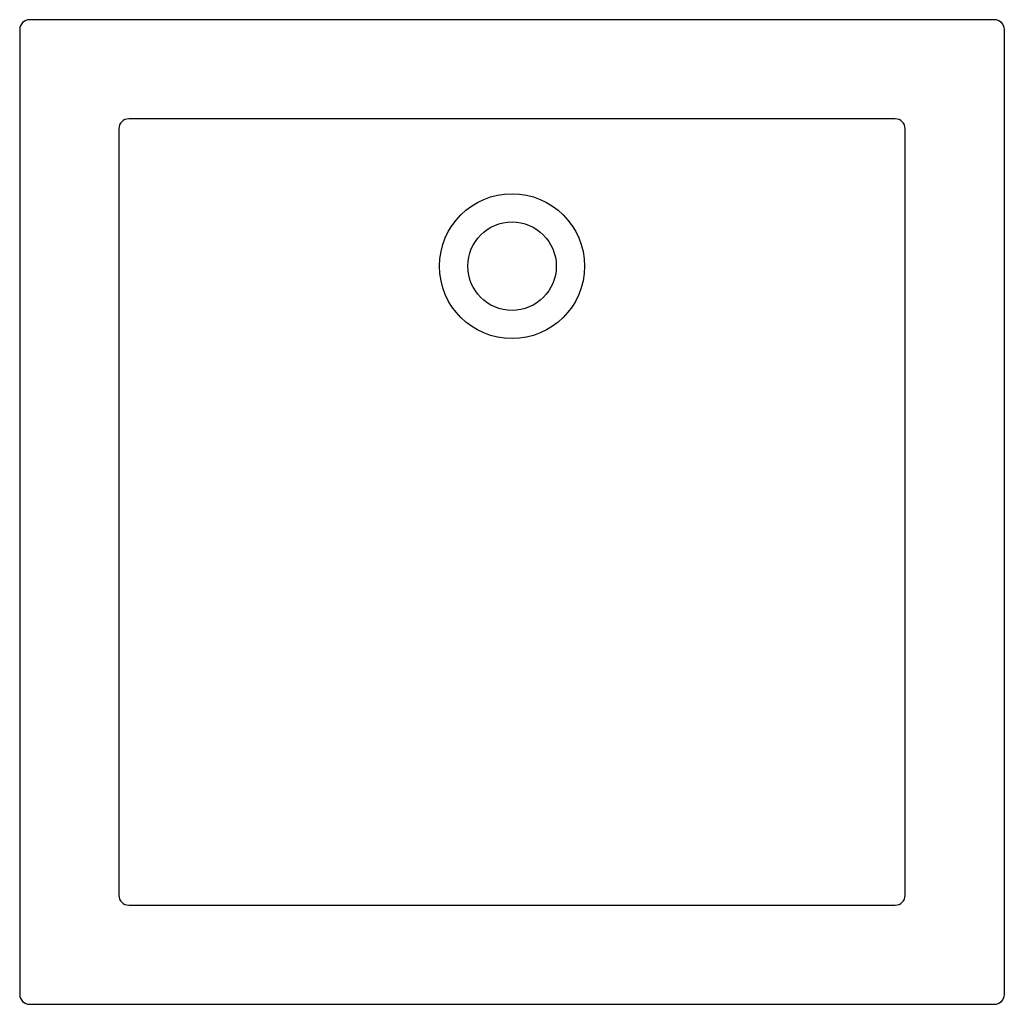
# Model space of a CAD drawing. Header units: millimetres. Extents: x 1307.25 to 1308.25, y 1460.05 to 1461.05.
import ezdxf

# ---------------------------------------------------------------- set-up
doc = ezdxf.new("R2010")
doc.units = ezdxf.units.MM
doc.layers.add('SANINDUSA', color=3, linetype='Continuous')

msp = doc.modelspace()

# ---------------------------------------------------------------- linework, layer by layer
at = {"layer": 'SANINDUSA'}
for p, q in [((1308.244, 1461.0484), (1307.2626, 1461.0484)), ((1307.2526, 1461.0384), (1307.2526, 1460.057)), ((1308.254, 1460.057), (1308.254, 1461.0384)), ((1308.1431, 1460.9475), (1307.3634, 1460.9475)), ((1307.3534, 1460.9375), (1307.3534, 1460.1579)), ((1308.1531, 1460.1579), (1308.1531, 1460.9375)), ((1307.3634, 1460.1479), (1308.1431, 1460.1479)), ((1307.2626, 1460.047), (1308.244, 1460.047))]:
    msp.add_line(p, q, dxfattribs=at)
for radius in [0.0737, 0.045]:
    msp.add_circle((1307.7533, 1460.7977), radius, dxfattribs=at)
for centre, radius, start, end in [((1307.2626, 1461.0384), 0.01, 89.9964, 180), ((1308.244, 1461.0384), 0.01, 0, 90.0036), ((1307.3634, 1460.9375), 0.00998, 89.9363, 180.0637), ((1308.1431, 1460.9375), 0.00998, 359.9363, 90.0637), ((1307.3634, 1460.1578), 0.00998, 179.9363, 270.0637), ((1308.1431, 1460.1578), 0.00998, 269.9363, 0.0637), ((1307.2626, 1460.057), 0.01, 180, 270.0036), ((1308.244, 1460.057), 0.01, 269.9964, 0)]:
    msp.add_arc(centre, radius, start, end, dxfattribs=at)

doc.saveas('drawing.dxf')
